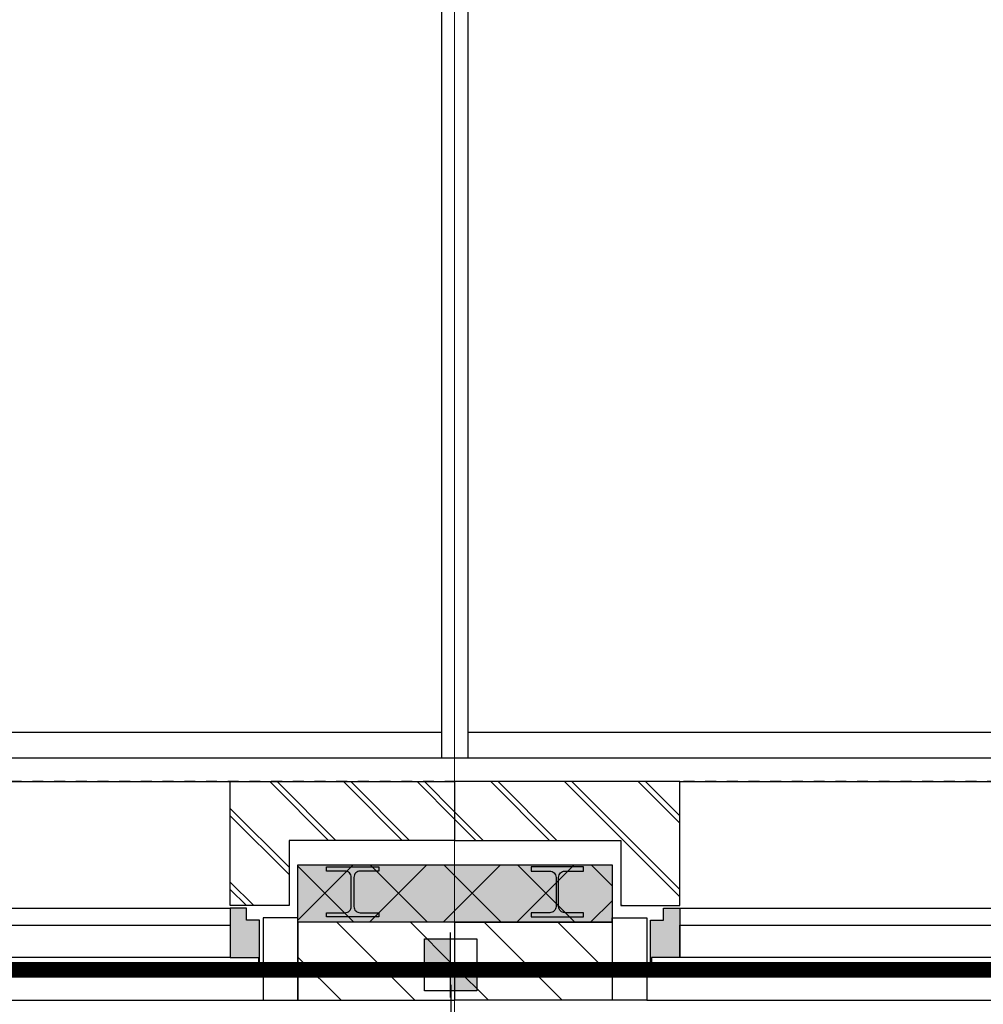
# Model space of a CAD drawing. Header units: millimetres. Extents: x -38032 to 104346, y -31182 to 78566.
# Tile 172 of 213: x 53524 to 55374, y 25471 to 27362. Entities that reach past the tile are written whole.
import ezdxf
from ezdxf.enums import TextEntityAlignment as Align

# ---------------------------------------------------------------- set-up
doc = ezdxf.new("R2010")
doc.units = ezdxf.units.MM
doc.header["$LTSCALE"] = 100
doc.set_wipeout_variables(frame=1)
for name, pattern in [('HIDDEN', [9.525, 6.35, -3.175]), ('STYLE_01', [0.41664, 0.20828, -0.20836]), ('STYLE_11', [5, 3.888855, -0.416718, 0.277786, -0.416641])]:
    doc.linetypes.add(name, pattern=pattern)
for name, color, linetype in [('AL$1A---_ALGEMEEN', 8, 'Continuous'), ('AL------_SPARING', 2, 'Continuous'), ('AM$1A---_ARCERING', 8, 'Continuous'), ('BOUWKUNDIG', 8, 'Continuous'), ('brandscheiding', 5, 'HIDDEN'), ('EL6222--', 3, 'Continuous')]:
    doc.layers.add(name, color=color, linetype=linetype)
doc.layers.add('stramien', color=1, linetype='Continuous', lineweight=9)
doc.styles.add('BURO-018', font='iso.shx', dxfattribs={"height": 90})
pattern_1 = [(135, (0, 0), (70.7107, 70.7107), []), (45, (299.34, -299.34), (70.7107, -70.7107), [])]
pattern_2 = [(45, (0, 0), (70.7107, -70.7107), []), (45, (7.07, -7.07), (70.7107, -70.7107), [])]
pattern_3 = [(45, (0, 0), (70.7107, -70.7107), [])]

# ---------------------------------------------------------------- blocks, each defined once
blk = doc.blocks.new('111304')
at = {"color": 0, "linetype": 'Continuous'}
for p, q in [((-1.5, 4.5), (1.5, 4.5)), ((0, 1), (0, 4.5))]:
    blk.add_line(p, q, dxfattribs=at)
blk.add_arc((0, 6), 1.5, 180, 0, dxfattribs=at)
at = {"color": 0, "linetype": 'Continuous', "style": 'BURO-018'}
for tag, p in [('E_GKAST', (0, 11.5)), ('E_GROEP', (0, 8.5)), ('E_SGROEP', (4.5, 8.5))]:
    blk.add_attdef(tag, text='', height=1.8, dxfattribs=at).set_placement(p, align=Align.MIDDLE)
at = {"color": 0, "linetype": 'Continuous', "style": 'BURO-018', "flags": 1}
for tag, p in [('E_VERMCODE', (13, 8.5)), ('E_MATCODE', (0, 0))]:
    blk.add_attdef(tag, text='', height=1.8, dxfattribs=at).set_placement(p, align=Align.MIDDLE)
blk = doc.blocks.new('Sparing 100x100')
at = {"color": 1, "linetype": 'Continuous'}
for p, q in [((0, -2.5), (0, 2.5)), ((-2.5, 0), (2.5, 0))]:
    blk.add_line(p, q, dxfattribs=at)
at = {"color": 0, "linetype": 'Continuous'}
for p, q in [((-2, 2), (2, 2)), ((-2, -2), (-2, 2)), ((2, 2), (2, -2)), ((2, -2), (-2, -2))]:
    blk.add_line(p, q, dxfattribs=at)
for points in [[(-2, 2), (0, 2), (-2, 0), (0, 0)], [(0, 0), (2, 0), (0, -2), (2, -2)]]:
    blk.add_solid(points, dxfattribs=at)
at = {"color": 0, "linetype": 'Continuous', "style": 'BURO-018'}
blk.add_attdef('AL_POSNR', text='', height=1.8, dxfattribs=at).set_placement((0, 3), align=Align.CENTER)
at = {"color": 0, "linetype": 'Continuous', "style": 'BURO-018', "flags": 1}
blk.add_attdef('AL_OMS', (0, 0), '', height=1.8, dxfattribs=at)
blk = doc.blocks.new('Group-40')
at = {"layer": 'AL$1A---_ALGEMEEN', "color": 0}
blk.add_lwpolyline([(-13002, -2580), (17489, -2580), (17489, -2630), (-13002, -2630)], close=True, dxfattribs=at)
at = {"color": 0}
blk.add_wipeout([(-2026, 670), (-1976, 670), (-1976, -2630), (-2026, -2630)], dxfattribs=at).dxf.layer = 'AL$1A---_ALGEMEEN'
at = {"layer": 'AL$1A---_ALGEMEEN', "color": 0}
blk.add_lwpolyline([(-2026, 670), (-1976, 670), (-1976, -2630), (-2026, -2630)], close=True, dxfattribs=at)
blk = doc.blocks.new('Group-42')
at = {"layer": 'AL$1A---_ALGEMEEN', "color": 0, "linetype": 'STYLE_01'}
blk.add_lwpolyline([(-36501, 17325), (17499, 17325), (17499, -2675), (-36501, -2675)], close=True, dxfattribs=at)
at = {"layer": 'AL$1A---_ALGEMEEN', "color": 0}
blk.add_blockref('Group-40', (0, 0), dxfattribs=at)
blk = doc.blocks.new('zijdetail kozijn 2kops')
at = {"color": 0}
blk.add_wipeout([(-63, 420), (-130, 420), (-130, 262), (-63, 262)], dxfattribs=at).dxf.layer = 'AL$1A---_ALGEMEEN'
at = {"layer": 'AM$1A---_ARCERING', "linetype": 'Continuous', "lineweight": 0}
blk.add_hatch(color=256, dxfattribs=at).paths.add_polyline_path([(-54.2, 338), (-54.2, 366), (-56, 366), (-56, 266), (-31, 266), (-31, 243), (0, 243), (0, 338), (-22, 338)])
at = {"layer": 'AL$1A---_ALGEMEEN', "color": 0}
for points in [[(-63, 420), (-130, 420), (-130, 262), (-63, 262)], [(-54.2, 338), (-54.2, 366), (-56, 366), (-56, 266), (-31, 266), (-31, 243), (0, 243), (0, 338), (-22, 338)]]:
    blk.add_lwpolyline(points, close=True, dxfattribs=at)
blk = doc.blocks.new('HEA 100')
at = {"layer": 'AM$1A---_ARCERING', "linetype": 'Continuous', "lineweight": 0}
h = blk.add_hatch(color=256, dxfattribs=at)
edge = h.paths.add_edge_path()
edge.add_arc((14.5, -28), 12, 180, 270)
edge.add_line((14.5, -40), (50, -40))
edge.add_line((50, -40), (50, -48))
edge.add_line((50, -48), (-50, -48))
edge.add_line((-50, -48), (-50, -40))
edge.add_line((-50, -40), (-14.5, -40))
edge.add_arc((-14.5, -28), 12, 270, 360)
edge.add_line((-2.5, -28), (-2.5, 28))
edge.add_arc((-14.5, 28), 12, 0, 90)
edge.add_line((-14.5, 40), (-50, 40))
edge.add_line((-50, 40), (-50, 48))
edge.add_line((-50, 48), (50, 48))
edge.add_line((50, 48), (50, 40))
edge.add_line((50, 40), (14.5, 40))
edge.add_arc((14.5, 28), 12, 90, 180)
edge.add_line((2.5, 28), (2.5, -28))
at = {"layer": 'AL$1A---_ALGEMEEN', "color": 0, "flags": 128}
blk.add_lwpolyline([(2.5, -28, 0.414214), (14.5, -40), (50, -40), (50, -48), (-50, -48), (-50, -40), (-14.5, -40, 0.414214), (-2.5, -28), (-2.5, 28, 0.414214), (-14.5, 40), (-50, 40), (-50, 48), (50, 48), (50, 40), (14.5, 40, 0.414214), (2.5, 28)], format="xyb", close=True, dxfattribs=at)
blk = doc.blocks.new('31x_alu-2e-mk119-p')
at = {"layer": 'AM$1A---_ARCERING', "linetype": 'Continuous', "lineweight": 0}
blk.add_hatch(color=256, dxfattribs=at).paths.add_polyline_path([(-270, -130), (-160, -130), (-160, -431.5), (-270, -431.5)])
at = {"layer": 'AM$1A---_ARCERING', "linetype": 'Continuous', "lineweight": 5}
h = blk.add_hatch(dxfattribs=at)
h.set_pattern_fill('ISOLATIE', color=256, style=0, pattern_type=2)
h.set_pattern_definition(pattern_1)
h.paths.add_polyline_path([(-270, -130), (-160, -130), (-160, -431.5), (-270, -431.5)])
at = {"layer": 'AL$1A---_ALGEMEEN', "color": 0}
for p, q in [((0, 1637), (0, 0)), ((-270, -431.5), (-270, -130))]:
    blk.add_line(p, q, dxfattribs=at)
at = {"layer": 'AL$1A---_ALGEMEEN', "color": 0, "flags": 128}
blk.add_lwpolyline([(-270, -130), (-160, -130), (-160, -431.5)], dxfattribs=at)
at = {"color": 0}
blk.add_wipeout([(-276, 1637), (-276, 0), (-338, 0), (-338, 1637)], dxfattribs=at).dxf.layer = 'AL$1A---_ALGEMEEN'
at = {"layer": 'AL$1A---_ALGEMEEN', "color": 0}
blk.add_lwpolyline([(-276, 1637), (-276, 0), (-338, 0), (-338, 1637)], close=True, dxfattribs=at)
at = {"color": 0}
blk.add_wipeout([(-238, -113), (-238, 0), (0, 0), (0, -431.5), (-113, -431.5), (-113, -113)], dxfattribs=at).dxf.layer = 'AL$1A---_ALGEMEEN'
at = {"layer": 'AM$1A---_ARCERING', "linetype": 'Continuous', "lineweight": 5}
h = blk.add_hatch(dxfattribs=at)
h.set_pattern_fill('BAKSTEEN', color=256, style=0, pattern_type=2)
h.set_pattern_definition(pattern_2)
h.paths.add_polyline_path([(-238, -113), (-238, 0), (0, 0), (0, -431.5), (-113, -431.5), (-113, -113)])
at = {"layer": 'AL$1A---_ALGEMEEN', "color": 0, "flags": 128}
for points in [[(-238, -113), (-238, 0), (0, 0), (0, -431.5)], [(-113, -431.5), (-113, -113), (-238, -113)]]:
    blk.add_lwpolyline(points, dxfattribs=at)
at = {"layer": 'AL$1A---_ALGEMEEN', "color": 0, "xscale": -1, "rotation": 90}
blk.add_blockref('zijdetail kozijn 2kops', (0, 1637), dxfattribs=at)
at = {"layer": 'AL$1A---_ALGEMEEN', "color": 0, "rotation": 90}
blk.add_blockref('HEA 100', (-212, -235), dxfattribs=at)
at = {"layer": 'AM$1A---_ARCERING', "linetype": 'Continuous', "lineweight": 0}
blk.add_hatch(color=256, dxfattribs=at).paths.add_polyline_path([(-270, 2068.5), (-160, 2068.5), (-160, 1767), (-270, 1767)])
at = {"layer": 'AM$1A---_ARCERING', "linetype": 'Continuous', "lineweight": 5}
h = blk.add_hatch(dxfattribs=at)
h.set_pattern_fill('ISOLATIE', color=256, style=0, pattern_type=2)
h.set_pattern_definition(pattern_1)
h.paths.add_polyline_path([(-270, 2068.5), (-160, 2068.5), (-160, 1767), (-270, 1767)])
at = {"layer": 'AL$1A---_ALGEMEEN', "color": 0}
blk.add_line((-420, 1700), (-420, -63), dxfattribs=at)
at = {"layer": 'AL$1A---_ALGEMEEN', "color": 0, "flags": 128}
blk.add_lwpolyline([(-160, 2068.5), (-160, 1767), (-270, 1767), (-270, 2068.5)], dxfattribs=at)
at = {"layer": 'AL$1A---_ALGEMEEN', "color": 0, "rotation": 90}
blk.add_blockref('zijdetail kozijn 2kops', (0, 0), dxfattribs=at)
at = {"color": 0}
for points in [[(-420, 2068.5), (-270, 2068.5), (-270, 2003.6), (-270, 1767), (-420, 1767), (-420, 1969.8)], [(-238, 1750), (-238, 1637), (0, 1637), (0, 2068.5), (-113, 2068.5), (-113, 1750)]]:
    blk.add_wipeout(points, dxfattribs=at).dxf.layer = 'AL$1A---_ALGEMEEN'
at = {"layer": 'AM$1A---_ARCERING', "linetype": 'Continuous', "lineweight": 5}
h = blk.add_hatch(dxfattribs=at)
h.set_pattern_fill('KALKZANDSTEEN', color=256, style=0, pattern_type=2)
h.set_pattern_definition(pattern_3)
h.paths.add_polyline_path([(-420, 2068.5), (-270, 2068.5), (-270, 2003.6), (-270, 1767), (-420, 1767), (-420, 1969.8)])
h = blk.add_hatch(dxfattribs=at)
h.set_pattern_fill('BAKSTEEN', color=256, style=0, pattern_type=2)
h.set_pattern_definition(pattern_2)
h.paths.add_polyline_path([(-238, 1750), (-238, 1637), (0, 1637), (0, 2068.5), (-113, 2068.5), (-113, 1750)])
at = {"layer": 'AL$1A---_ALGEMEEN', "color": 0}
for p, q in [((-366, -54.2), (-366, 1691.2)), ((-243, 1637), (-243, 0))]:
    blk.add_line(p, q, dxfattribs=at)
at = {"layer": 'AL$1A---_ALGEMEEN', "color": 0, "flags": 128}
for points in [[(-270, 2068.5), (-270, 2003.6), (-270, 1767), (-420, 1767), (-420, 1969.8), (-420, 2068.5)], [(-238, 1750), (-238, 1637), (0, 1637), (0, 2068.5)], [(-113, 2068.5), (-113, 1750), (-238, 1750)]]:
    blk.add_lwpolyline(points, dxfattribs=at)
at = {"layer": 'AL$1A---_ALGEMEEN', "color": 0, "xscale": -1, "rotation": 90}
blk.add_blockref('HEA 100', (-212, 1872), dxfattribs=at)
at = {"color": 0}
blk.add_wipeout([(-420, -431.5), (-270, -431.5), (-270, -366.6), (-270, -130), (-420, -130), (-420, -332.8)], dxfattribs=at).dxf.layer = 'AL$1A---_ALGEMEEN'
at = {"layer": 'AM$1A---_ARCERING', "linetype": 'Continuous', "lineweight": 5}
h = blk.add_hatch(dxfattribs=at)
h.set_pattern_fill('KALKZANDSTEEN', color=256, style=0, pattern_type=2)
h.set_pattern_definition(pattern_3)
h.paths.add_polyline_path([(-420, -431.5), (-270, -431.5), (-270, -366.6), (-270, -130), (-420, -130), (-420, -332.8)])
at = {"layer": 'AL$1A---_ALGEMEEN', "color": 0, "flags": 128}
blk.add_lwpolyline([(-270, -431.5), (-270, -366.6), (-270, -130), (-420, -130), (-420, -332.8), (-420, -431.5)], dxfattribs=at)
blk = doc.blocks.new('200254 W 212 3 04-12-2007')
at = {"layer": 'AL$1A---_ALGEMEEN'}
blk.add_blockref('Group-42', (20163, 3587.4), dxfattribs=at)
at = {"layer": 'AL$1A---_ALGEMEEN', "rotation": 90}
blk.add_blockref('31x_alu-2e-mk119-p', (20230.5, 912.4), dxfattribs=at)
blk.add_blockref('31x_alu-2e-mk119-p', (17730.5, 912.4), dxfattribs=at)
at = {"layer": 'stramien', "linetype": 'STYLE_11', "ltscale": 50}
blk.add_line((18161, -41013.6), (18161, 36216.4), dxfattribs=at)

msp = doc.modelspace()

# ---------------------------------------------------------------- block references
at = {"layer": 'BOUWKUNDIG'}
msp.add_blockref('200254 W 212 3 04-12-2007', (36198, 24986.5), dxfattribs=at)

# ---------------------------------------------------------------- next in the draw order: linework, layer by layer
at = {"layer": 'brandscheiding', "const_width": 30}
msp.add_lwpolyline([(29397.9, 25537.6), (56865.6, 25537.6), (56865.6, 23264.5), (59066.6, 23264.5), (59066.6, 13992.7), (58122.5, 13992.7), (58122.5, 6509.6), (53096.3, 5898.3), (53096.3, 6042.1), (48112.7, 5538.6), (48130.7, 5340.8), (27536.8, 3072.4)], dxfattribs=at)

# ---------------------------------------------------------------- next in the draw order: block references
at = {"layer": 'AL------_SPARING', "xscale": 25, "yscale": 25, "zscale": 25}
msp.add_blockref('Sparing 100x100', (54351.7, 25546.7), dxfattribs=at)
at = {"layer": 'EL6222--'}
ref = msp.add_blockref('111304', (54352, 25558.4), dxfattribs=dict(at, xscale=50, yscale=50, zscale=50, rotation=180))
ref.add_attrib('E_GROEP', 'K5', dxfattribs={"layer": '0', "color": 1, "linetype": 'Continuous', "height": 90, "style": 'BURO-018'}).set_placement((54352, 25133.4), align=Align.MIDDLE)

doc.saveas('drawing.dxf')
